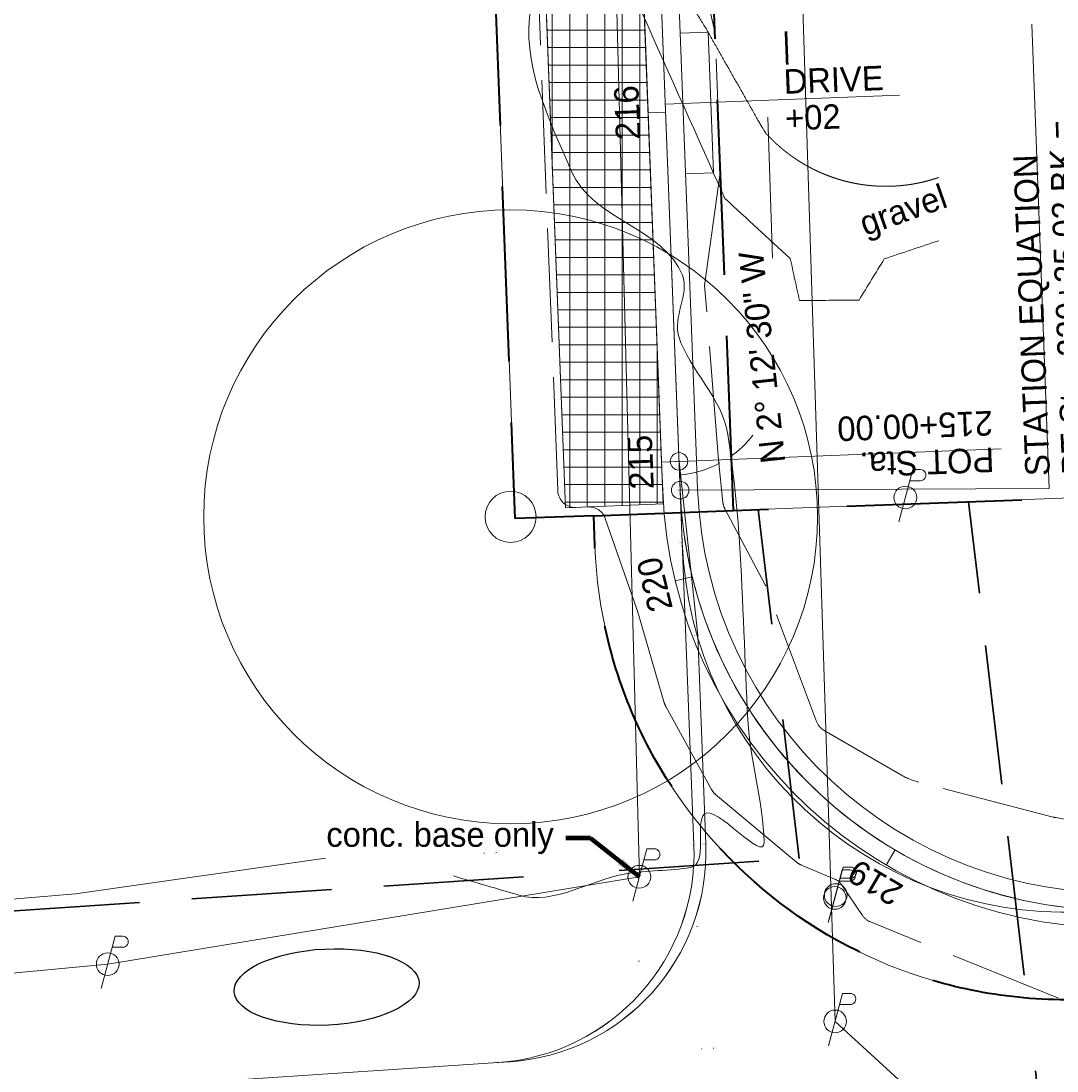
# Model space of a CAD drawing. Header units: feet. Extents: x 2433273 to 2447442, y 555003 to 575201.
# Tile 182 of 226: x 2435603 to 2435899, y 569637 to 569938. Entities that reach past the tile are written whole.
import ezdxf
from ezdxf.enums import TextEntityAlignment as Align

# ---------------------------------------------------------------- set-up
doc = ezdxf.new("R2010")
doc.units = ezdxf.units.FT
doc.header["$LTSCALE"] = 50
doc.header["$MEASUREMENT"] = 0
for name, pattern in [('cl50', [100, 7.5, -7.5, 70, -7.5, 7.5]), ('constlimit', [0.85, 0.65, -0.1, -0.1]), ('DGN Style 5', [338.965471, 145.270916, -193.694555]), ('DGN Style 7', [968.472775, 435.812749, -193.694555, 145.270916, -193.694555]), ('esmtshpr', [5.35, 1, -0.175, -0.175, 4]), ('esmtuex', [4.65, 0.8, -0.275, -0.275, 0.8, -0.3, 0.8, -0.3, 0.8, -0.3]), ('rowpr', [5.45, 1, -0.225, -0.225, 4]), ('treelt', [0.3, -0.15, -0.15]), ('treert', [0.3, -0.15, -0.15])]:
    doc.linetypes.add(name, pattern=pattern)
for name, color, linetype, lineweight in [('DV_X_Property_Line', 7, 'Continuous', 0), ('GE_P_CL_50', 7, 'cl50', 13), ('GE_P_Driveway_CL', 7, 'DGN Style 7', 13), ('PV_P_Bikeway', 193, 'Continuous', 13), ('PV_P_Drive', 230, 'Continuous', 13), ('PV_X_Driveway', 7, 'DGN Style 5', 0), ('RD_P_Gate', 230, 'Continuous', 13), ('RW_P_Const_Limits', 120, 'constlimit', 0), ('RW_P_Esmt_SH', 193, 'esmtshpr', 40), ('RW_P_Fee_RW', 193, 'rowpr', 40), ('RW_X_Esmt_U', 6, 'esmtuex', 30), ('SV_X_Text', 7, 'Continuous', 0), ('UT_X_Electric_Cells', 1, 'Continuous', 0), ('UT_X_Overhead_Electric', 1, 'Continuous', 0), ('VG_P_Cells', 3, 'Continuous', 13), ('VG_X_Tree_Line_Lt', 3, 'treelt', 0), ('VG_X_Tree_Line_Rt', 3, 'treert', 0)]:
    doc.layers.add(name, color=color, linetype=linetype, lineweight=lineweight)
doc.layers.add('GK_Visualization', color=30, linetype='Continuous', lineweight=13, plot=False)
doc.styles.add('Slanted-Normal LS 0.50', font='font31.shx', dxfattribs={"height": 0.14})
doc.styles.add('Slanted-Normal LS 0.50_0', font='font31.shx')
doc.styles.add('Style-font30', font='font30.shx')
doc.styles.add('Style-font31', font='font31.shx')
doc.dimstyles.new('Dec-0  Slanted', dxfattribs={"dimscale": 50, "dimtxt": 0.14, "dimasz": 0.14, "dimexe": 0.07, "dimexo": 0.07, "dimgap": 0.07, "dimtad": 1, "dimdec": 0, "dimzin": 3, "dimdsep": 46, "dimtxsty": 'Slanted-Normal LS 0.50_0', "dimcen": 0.09, "dimclrd": 97, "dimclre": 97, "dimclrt": 7, "dimadec": 0, "dimazin": 3, "dimtfac": 1, "dimtdec": 0, "dimtofl": 0, "dimtmove": 1, "dimatfit": 1, "dimfxl": 1, "dimtzin": 3, "dimlwd": 0, "dimlwe": 0, "dimarcsym": 0})

# ---------------------------------------------------------------- blocks, each defined once
blk = doc.blocks.new('X_16')
at = {"layer": 'GK_Visualization', "color": 1, "linetype": 'Continuous', "lineweight": 0}
for p, q in [((-0.07, -0.07), (0.07, 0.07)), ((-0.07, 0.07), (0.07, -0.07))]:
    blk.add_line(p, q, dxfattribs=at)
blk = doc.blocks.new('X_128')
at = {"layer": 'GK_Visualization', "color": 1, "linetype": 'Continuous', "lineweight": 0}
for p, q in [((-0.07, -0.07), (0.07, 0.07)), ((-0.07, 0.07), (0.07, -0.07))]:
    blk.add_line(p, q, dxfattribs=at)
blk = doc.blocks.new('X_129')
at = {"layer": 'GK_Visualization', "color": 1, "linetype": 'Continuous', "lineweight": 0}
for p, q in [((-0.07, -0.07), (0.07, 0.07)), ((-0.07, 0.07), (0.07, -0.07))]:
    blk.add_line(p, q, dxfattribs=at)
blk = doc.blocks.new('SURVPN-CROSS_48')
at = {"layer": 'GK_Visualization', "color": 30, "linetype": 'Continuous', "lineweight": 0}
for p, q in [((0.07, 0), (-0.07, 0)), ((0, 0.07), (0, -0.07))]:
    blk.add_line(p, q, dxfattribs=at)
blk = doc.blocks.new('SURVPN-CROSS_49')
at = {"layer": 'GK_Visualization', "color": 30, "linetype": 'Continuous', "lineweight": 0}
for p, q in [((0.07, 0), (-0.07, 0)), ((0, 0.07), (0, -0.07))]:
    blk.add_line(p, q, dxfattribs=at)
blk = doc.blocks.new('SURVPN-CROSS_50')
at = {"layer": 'GK_Visualization', "color": 30, "linetype": 'Continuous', "lineweight": 0}
for p, q in [((0.07, 0), (-0.07, 0)), ((0, 0.07), (0, -0.07))]:
    blk.add_line(p, q, dxfattribs=at)
blk = doc.blocks.new('SURVPN-CROSS_51')
at = {"layer": 'GK_Visualization', "color": 30, "linetype": 'Continuous', "lineweight": 0}
for p, q in [((0.07, 0), (-0.07, 0)), ((0, 0.07), (0, -0.07))]:
    blk.add_line(p, q, dxfattribs=at)
blk = doc.blocks.new('X_184')
at = {"layer": 'GK_Visualization', "color": 1, "linetype": 'Continuous', "lineweight": 0}
for p, q in [((-0.07, -0.07), (0.07, 0.07)), ((-0.07, 0.07), (0.07, -0.07))]:
    blk.add_line(p, q, dxfattribs=at)
blk = doc.blocks.new('X_185')
at = {"layer": 'GK_Visualization', "color": 1, "linetype": 'Continuous', "lineweight": 0}
for p, q in [((-0.07, -0.07), (0.07, 0.07)), ((-0.07, 0.07), (0.07, -0.07))]:
    blk.add_line(p, q, dxfattribs=at)
blk = doc.blocks.new('X_186')
at = {"layer": 'GK_Visualization', "color": 1, "linetype": 'Continuous', "lineweight": 0}
for p, q in [((-0.07, -0.07), (0.07, 0.07)), ((-0.07, 0.07), (0.07, -0.07))]:
    blk.add_line(p, q, dxfattribs=at)
blk = doc.blocks.new('X_187')
at = {"layer": 'GK_Visualization', "color": 1, "linetype": 'Continuous', "lineweight": 0}
for p, q in [((-0.07, -0.07), (0.07, 0.07)), ((-0.07, 0.07), (0.07, -0.07))]:
    blk.add_line(p, q, dxfattribs=at)
blk = doc.blocks.new('X_188')
at = {"layer": 'GK_Visualization', "color": 1, "linetype": 'Continuous', "lineweight": 0}
for p, q in [((-0.07, -0.07), (0.07, 0.07)), ((-0.07, 0.07), (0.07, -0.07))]:
    blk.add_line(p, q, dxfattribs=at)
blk = doc.blocks.new('SURVPN-CROSS_128')
at = {"layer": 'GK_Visualization', "color": 30, "linetype": 'Continuous', "lineweight": 0}
for p, q in [((0.07, 0), (-0.07, 0)), ((0, 0.07), (0, -0.07))]:
    blk.add_line(p, q, dxfattribs=at)
blk = doc.blocks.new('SURVPN-CROSS_129')
at = {"layer": 'GK_Visualization', "color": 30, "linetype": 'Continuous', "lineweight": 0}
for p, q in [((0.07, 0), (-0.07, 0)), ((0, 0.07), (0, -0.07))]:
    blk.add_line(p, q, dxfattribs=at)
blk = doc.blocks.new('SURVPN-CROSS_130')
at = {"layer": 'GK_Visualization', "color": 30, "linetype": 'Continuous', "lineweight": 0}
for p, q in [((0.07, 0), (-0.07, 0)), ((0, 0.07), (0, -0.07))]:
    blk.add_line(p, q, dxfattribs=at)
blk = doc.blocks.new('SURVPN-CROSS_131')
at = {"layer": 'GK_Visualization', "color": 30, "linetype": 'Continuous', "lineweight": 0}
for p, q in [((0.07, 0), (-0.07, 0)), ((0, 0.07), (0, -0.07))]:
    blk.add_line(p, q, dxfattribs=at)
blk = doc.blocks.new('X_201')
at = {"layer": 'GK_Visualization', "color": 1, "linetype": 'Continuous', "lineweight": 0}
for p, q in [((-0.07, -0.07), (0.07, 0.07)), ((-0.07, 0.07), (0.07, -0.07))]:
    blk.add_line(p, q, dxfattribs=at)
blk = doc.blocks.new('SURVPN-CROSS_152')
at = {"layer": 'GK_Visualization', "color": 30, "linetype": 'Continuous', "lineweight": 0}
for p, q in [((0.07, 0), (-0.07, 0)), ((0, 0.07), (0, -0.07))]:
    blk.add_line(p, q, dxfattribs=at)
blk = doc.blocks.new('SURVPN-CROSS_154')
at = {"layer": 'GK_Visualization', "color": 30, "linetype": 'Continuous', "lineweight": 0}
for p, q in [((0.07, 0), (-0.07, 0)), ((0, 0.07), (0, -0.07))]:
    blk.add_line(p, q, dxfattribs=at)
blk = doc.blocks.new('X_219')
at = {"layer": 'GK_Visualization', "color": 1, "linetype": 'Continuous', "lineweight": 0}
for p, q in [((-0.07, -0.07), (0.07, 0.07)), ((-0.07, 0.07), (0.07, -0.07))]:
    blk.add_line(p, q, dxfattribs=at)
blk = doc.blocks.new('X_221')
at = {"layer": 'GK_Visualization', "color": 1, "linetype": 'Continuous', "lineweight": 0}
for p, q in [((-0.07, -0.07), (0.07, 0.07)), ((-0.07, 0.07), (0.07, -0.07))]:
    blk.add_line(p, q, dxfattribs=at)
blk = doc.blocks.new('SURVPN-CROSS_184')
at = {"layer": 'GK_Visualization', "color": 30, "linetype": 'Continuous', "lineweight": 0}
for p, q in [((0.07, 0), (-0.07, 0)), ((0, 0.07), (0, -0.07))]:
    blk.add_line(p, q, dxfattribs=at)
blk = doc.blocks.new('SURVPN-CROSS_186')
at = {"layer": 'GK_Visualization', "color": 30, "linetype": 'Continuous', "lineweight": 0}
for p, q in [((0.07, 0), (-0.07, 0)), ((0, 0.07), (0, -0.07))]:
    blk.add_line(p, q, dxfattribs=at)
blk = doc.blocks.new('PP_31')
at = {"layer": 'UT_X_Electric_Cells', "color": 1, "linetype": 'Continuous', "lineweight": 0}
for p, q in [((0.0428, 0.16), (-0.0375, -0.14)), ((0.0428, 0.16), (0.0853, 0.16)), ((0.0258, 0.0963), (0.0853, 0.0963))]:
    blk.add_line(p, q, dxfattribs=at)
blk.add_circle((0, 0), 0.065, dxfattribs=at)
at = {"layer": 'UT_X_Electric_Cells', "color": 1, "linetype": 'Continuous', "lineweight": 0, "extrusion": (0, 0, -1)}
blk.add_arc((-0.086, 0.1281), 0.0319, 88.8767, 271.1233, dxfattribs=at)
blk = doc.blocks.new('PP_32')
at = {"layer": 'UT_X_Electric_Cells', "color": 1, "linetype": 'Continuous', "lineweight": 0}
for p, q in [((0.0428, 0.16), (-0.0375, -0.14)), ((0.0428, 0.16), (0.0853, 0.16)), ((0.0258, 0.0963), (0.0853, 0.0963))]:
    blk.add_line(p, q, dxfattribs=at)
blk.add_circle((0, 0), 0.065, dxfattribs=at)
at = {"layer": 'UT_X_Electric_Cells', "color": 1, "linetype": 'Continuous', "lineweight": 0, "extrusion": (0, 0, -1)}
blk.add_arc((-0.086, 0.1281), 0.0319, 88.8767, 271.1233, dxfattribs=at)
blk = doc.blocks.new('PP_35')
at = {"layer": 'UT_X_Electric_Cells', "color": 1, "linetype": 'Continuous', "lineweight": 0}
for p, q in [((0.0428, 0.16), (-0.0375, -0.14)), ((0.0428, 0.16), (0.0853, 0.16)), ((0.0257, 0.0963), (0.0853, 0.0963))]:
    blk.add_line(p, q, dxfattribs=at)
blk.add_circle((0, 0), 0.065, dxfattribs=at)
at = {"layer": 'UT_X_Electric_Cells', "color": 1, "linetype": 'Continuous', "lineweight": 0, "extrusion": (0, 0, -1)}
blk.add_arc((-0.086, 0.1281), 0.0319, 88.8767, 271.1233, dxfattribs=at)
blk = doc.blocks.new('PP_38')
at = {"layer": 'UT_X_Electric_Cells', "color": 1, "linetype": 'Continuous', "lineweight": 0}
for p, q in [((0.0428, 0.16), (-0.0375, -0.14)), ((0.0428, 0.16), (0.0853, 0.16)), ((0.0257, 0.0963), (0.0853, 0.0963))]:
    blk.add_line(p, q, dxfattribs=at)
blk.add_circle((0, 0), 0.065, dxfattribs=at)
at = {"layer": 'UT_X_Electric_Cells', "color": 1, "linetype": 'Continuous', "lineweight": 0, "extrusion": (0, 0, -1)}
blk.add_arc((-0.086, 0.1281), 0.0319, 88.8767, 271.1233, dxfattribs=at)
blk = doc.blocks.new('PP_51')
at = {"layer": 'UT_X_Electric_Cells', "color": 1, "linetype": 'Continuous', "lineweight": 0}
for p, q in [((0.0428, 0.16), (-0.0375, -0.14)), ((0.0428, 0.16), (0.0853, 0.16)), ((0.0258, 0.0963), (0.0853, 0.0963))]:
    blk.add_line(p, q, dxfattribs=at)
blk.add_circle((0, 0), 0.065, dxfattribs=at)
at = {"layer": 'UT_X_Electric_Cells', "color": 1, "linetype": 'Continuous', "lineweight": 0, "extrusion": (0, 0, -1)}
blk.add_arc((-0.086, 0.1281), 0.0319, 88.8767, 271.1233, dxfattribs=at)
blk = doc.blocks.new('PP_52')
at = {"layer": 'UT_X_Electric_Cells', "color": 1, "linetype": 'Continuous', "lineweight": 0}
for p, q in [((0.0428, 0.16), (-0.0375, -0.14)), ((0.0428, 0.16), (0.0853, 0.16)), ((0.0258, 0.0963), (0.0853, 0.0963))]:
    blk.add_line(p, q, dxfattribs=at)
blk.add_circle((0, 0), 0.065, dxfattribs=at)
at = {"layer": 'UT_X_Electric_Cells', "color": 1, "linetype": 'Continuous', "lineweight": 0, "extrusion": (0, 0, -1)}
blk.add_arc((-0.086, 0.1281), 0.0319, 88.8767, 271.1233, dxfattribs=at)

msp = doc.modelspace()

# ---------------------------------------------------------------- hatches: boundary and pattern name
at = {"layer": 'VG_P_Cells', "lineweight": 0}
h = msp.add_hatch(dxfattribs=at)
h.set_pattern_fill('ANSI37', color=256, scale=40, angle=45, style=0)
h.paths.add_polyline_path([(2435778.93, 570001.32), (2435750.95, 570000.24), (2435758.74, 569798.39), (2435786.72, 569799.47)])

# ---------------------------------------------------------------- linework, layer by layer
msp.add_ellipse((2435690.43, 569661.3), major_axis=(-26.44, -1.28), ratio=0.411521)
at = {"layer": 'DV_X_Property_Line'}
for p, q in [((2435721.91, 570390.23), (2435744.38, 569795.27)), ((2436392.85, 569819.53), (2435744.38, 569795.27)), ((2435767.16, 569787.47), (2435766.83, 569796.11))]:
    msp.add_line(p, q, dxfattribs=at)
at = {"layer": 'DV_X_Property_Line', "flags": 128}
msp.add_lwpolyline([(2438174.96, 564740.92), (2438174.96, 564740.92, 0.414214), (2438209.41, 564776.46), (2438198.26, 565497.41, -0.414214), (2438281.93, 565583.72), (2438697.15, 565590.14, 0.57102), (2438726.98, 565642.53), (2436427.46, 569658.46, 0.278952), (2436395.78, 569676.05), (2435907.11, 569657.77, -0.413873), (2435767.16, 569787.47)], format="xyb", dxfattribs=at)
at = {"layer": 'GE_P_CL_50'}
msp.add_line((2435791.57, 569803.41), (2435768.12, 570411.36), dxfattribs=at)
at = {"layer": 'GE_P_CL_50', "linetype": 'Continuous'}
for p, q in [((2435897.14, 569803.86), (2435892.17, 569936.74)), ((2435787.4, 569911.58), (2435782.4, 569911.38)), ((2435883.35, 569815.2), (2435791.25, 569811.65)), ((2435791.25, 569811.65), (2435786.25, 569811.46)), ((2435791.57, 569803.41), (2435897.14, 569803.86)), ((2435795.02, 569778.67), (2435790.16, 569777.48)), ((2435853.06, 569700.51), (2435850.52, 569696.2))]:
    msp.add_line(p, q, dxfattribs=at)
for centre in [(2435791.25, 569811.65), (2435791.25, 569811.65), (2435791.57, 569803.41)]:
    msp.add_circle(centre, 2.5, dxfattribs=at)
for start, end in [(304.6404, 321.7791), (275.0636, 298.0967)]:
    msp.add_arc((2435788.74, 569837.76), 30.11, start, end, dxfattribs=at)
at = {"layer": 'GE_P_CL_50', "extrusion": (0, 0, -1)}
msp.add_arc((-2435916.48, 569808.23), 125, 267.8583, 357.7916, dxfattribs=at)
at = {"layer": 'GE_P_Driveway_CL'}
msp.add_line((2435854.28, 569916.41), (2435787.31, 569913.83), dxfattribs=at)
at = {"layer": 'GK_Visualization', "color": 1, "flags": 128}
msp.add_lwpolyline([(2435795.48, 569701.9), (2435768.12, 570411.36), (2436047.38, 570421.8), (2436357.81, 570392.03)], dxfattribs=at)
msp.add_lwpolyline([(2435795.48, 569701.9), (2435768.12, 570411.36), (2436047.38, 570421.8), (2436357.81, 570392.03)], dxfattribs=at)
for points in [[(2435739.51, 569639.72), (2435742.9, 569639.95, 0.406061), (2435798.87, 569702.13), (2435796.57, 569761.82), (2435791.25, 569811.65)], [(2437633.61, 564452.55), (2437630.6, 564647.49, -0.414214), (2437689.66, 564708.41), (2438175.34, 564715.93, 0.414214), (2438234.41, 564776.85), (2438223.25, 565497.8, -0.414214), (2438282.32, 565558.72), (2438697.54, 565565.15, 0.57102), (2438748.68, 565654.95), (2436449.15, 569670.88, 0.278952), (2436394.84, 569701.03), (2435906.17, 569682.75, -0.413873), (2435792.15, 569788.44), (2435791.25, 569811.65)], [(2435921.15, 569683.31, -0.413873), (2435791.57, 569803.41)], [(2434883.86, 569422.27), (2434880.15, 569524.2, -0.40544), (2434936.12, 569586.25), (2435739.51, 569639.72, 0.406061), (2435795.48, 569701.9)]]:
    msp.add_lwpolyline(points, format="xyb", dxfattribs=at)
at = {"layer": 'GK_Visualization', "color": 30, "extrusion": (0, 0, -1)}
for centre, radius in [((-2435916.48, 569808.23), 125), ((-2435902.06, 569792.68), 110)]:
    msp.add_arc(centre, radius, 267.8583, 357.7916, dxfattribs=at)
at = {"layer": 'GK_Visualization', "color": 30}
for centre in [(2435735.53, 569699.59), (2435738.92, 569699.81)]:
    msp.add_arc(centre, 60, 273.8077, 2.2084, dxfattribs=at)
at = {"layer": 'PV_P_Bikeway'}
for p, q in [((2435786.26, 569811.29), (2435763.68, 570396.75)), ((2435796.24, 569812.01), (2435773.68, 570397.14)), ((2435786.57, 569803.22), (2435786.25, 569811.46)), ((2435796.56, 569803.6), (2435796.25, 569811.84))]:
    msp.add_line(p, q, dxfattribs=at)
at = {"layer": 'PV_P_Bikeway', "extrusion": (0, 0, -1)}
for radius in [130, 120]:
    msp.add_arc((-2435916.48, 569808.23), radius, 267.8583, 357.7916, dxfattribs=at)
at = {"layer": 'PV_P_Drive'}
for p, q in [((2435791.53, 569934.12), (2435799.53, 569934.43)), ((2435799.53, 569934.43), (2435801.08, 569894.22)), ((2435793.08, 569893.91), (2435801.08, 569894.22))]:
    msp.add_line(p, q, dxfattribs=at)
at = {"layer": 'PV_X_Driveway'}
msp.add_open_spline([(2435758.18, 570384.82), (2435761.03, 570373.49), (2435763.87, 570362.16), (2435766.71, 570350.83), (2435770.89, 570334.19), (2435768.8, 570316.57), (2435769.9, 570299.44), (2435771.17, 570279.46), (2435772.57, 570259.5), (2435773.78, 570239.51), (2435774.63, 570225.51), (2435772.68, 570211.48), (2435772.88, 570197.46), (2435773.28, 570168.67), (2435775.28, 570139.89), (2435775.55, 570111.1), (2435775.72, 570093.6), (2435774.46, 570076.08), (2435775.01, 570058.58), (2435775.74, 570035.39), (2435776.75, 570012.21), (2435777.7, 569989.03), (2435778.27, 569975.07), (2435778.93, 569961.11), (2435779.61, 569947.15), (2435779.74, 569944.62), (2435779.76, 569941.94), (2435780.8, 569939.62), (2435788.66, 569922.03), (2435796.51, 569904.44), (2435804.37, 569886.85), (2435810.6, 569881.11), (2435816.83, 569875.37), (2435823.06, 569869.64), (2435823.94, 569865.64), (2435824.82, 569861.64), (2435825.7, 569857.64), (2435831.38, 569857.7), (2435837.05, 569857.75), (2435842.72, 569857.8), (2435845.13, 569861.73), (2435847.53, 569865.66), (2435849.94, 569869.58), (2435855.13, 569871.31), (2435860.32, 569873.04), (2435865.51, 569874.78)], degree=3, knots=[0, 0, 0, 0, 0.03473, 0.03473, 0.03473, 0.08576, 0.08576, 0.08576, 0.145282, 0.145282, 0.145282, 0.186959, 0.186959, 0.186959, 0.272591, 0.272591, 0.272591, 0.324642, 0.324642, 0.324642, 0.393621, 0.393621, 0.393621, 0.435167, 0.435167, 0.435167, 0.442721, 0.442721, 0.442721, 0.5, 0.5, 0.5, 0.6, 0.6, 0.6, 0.7, 0.7, 0.7, 0.8, 0.8, 0.8, 0.9, 0.9, 0.9, 1, 1, 1, 1], dxfattribs=at)
msp.add_rational_spline([(2435782.61, 570385.56), (2435781.48, 570379.92), (2435780.36, 570374.28), (2435779.24, 570368.64), (2435778.17, 570363.25), (2435779.49, 570357.65), (2435779.69, 570352.16), (2435780.32, 570334.18), (2435781.07, 570316.2), (2435781.63, 570298.22), (2435782.24, 570279.04), (2435781.96, 570259.83), (2435782.61, 570240.65), (2435783.09, 570226.42), (2435784.01, 570212.2), (2435784.57, 570197.97), (2435785.68, 570169.39), (2435786.25, 570140.79), (2435787.33, 570112.22), (2435788.02, 570094.02), (2435789.79, 570075.87), (2435790.59, 570057.68), (2435791.56, 570035.5), (2435790.33, 570013.26), (2435790.9, 569991.06), (2435791.25, 569977.08), (2435792.61, 569963.17), (2435793.96, 569949.24), (2435794.21, 569946.6), (2435794.22, 569943.76), (2435795.53, 569941.47), (2435802.27, 569929.6), (2435809.01, 569917.74), (2435815.75, 569905.88), (2435828.56, 569891.48), (2435847.2, 569886.59), (2435865.43, 569892.84)], [1, 1, 1, 1, 1, 1, 1, 1, 1, 1, 1, 1, 1, 1, 1, 1, 1, 1, 1, 1, 1, 1, 1, 1, 1, 1, 1, 1, 1, 1, 1, 1, 1, 1, 0.888443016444, 0.888443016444, 1], degree=3, knots=[0, 0, 0, 0, 0.017755, 0.017755, 0.017755, 0.034719, 0.034719, 0.034719, 0.090258, 0.090258, 0.090258, 0.149514, 0.149514, 0.149514, 0.193484, 0.193484, 0.193484, 0.281777, 0.281777, 0.281777, 0.338001, 0.338001, 0.338001, 0.406564, 0.406564, 0.406564, 0.449716, 0.449716, 0.449716, 0.457872, 0.457872, 0.457872, 0.5, 0.5, 0.5, 1, 1, 1, 1], dxfattribs=at)
at = {"layer": 'RD_P_Gate'}
msp.add_line((2435817.99, 569869.78), (2435816.62, 569910.1), dxfattribs=at)
at = {"layer": 'RW_P_Const_Limits'}
for p, q in [((2435756.55, 569803.31), (2435748.91, 570001.29)), ((2435795.11, 569961.91), (2435801.52, 569934.51)), ((2435803.07, 569894.3), (2435801.52, 569934.51)), ((2435798.56, 569861.97), (2435803.07, 569894.3)), ((2435803.79, 569799.93), (2435802.51, 569812.08)), ((2435765.24, 569798.64), (2435761.73, 569798.5)), ((2435815.79, 569776.53), (2435804.35, 569798.11)), ((2435779.16, 569769.39), (2435770.16, 569795.28)), ((2435830.54, 569737.3), (2435816.05, 569775.94)), ((2435779.24, 569769.16), (2435787.03, 569742.58)), ((2435787.44, 569741.57), (2435800.54, 569717.81)), ((2435854.85, 569721.92), (2435832.72, 569734.72)), ((2435898.29, 569709.92), (2435859.85, 569719.87)), ((2435824.81, 569697.05), (2435801.71, 569716.39)), ((2435835.72, 569692.18), (2435826.07, 569696.28)), ((2435843.73, 569681.76), (2435837.91, 569690.38)), ((2435899.82, 569658.14), (2435846, 569679.92))]:
    msp.add_line(p, q, dxfattribs=at)
at = {"layer": 'RW_P_Const_Limits', "flags": 128}
msp.add_lwpolyline([(2435802.51, 569812.08), (2435798.56, 569861.97)], dxfattribs=at)
at = {"layer": 'RW_P_Const_Limits', "extrusion": (0, 0, -1)}
for centre, radius, start, end in [((-2435761.54, 569803.5), 5, 267.7916, 357.7916), ((-2435808.76, 569800.46), 5, 332.0657, 353.9896), ((-2435791.82, 569743.99), 5, 331.1439, 343.6656), ((-2435835.22, 569739.05), 5, 300.0475, 339.4573), ((-2435804.92, 569720.22), 5, 309.9347, 331.1439), ((-2435900.8, 569719.6), 10, 280.0328, 284.5094), ((-2435916.48, 569808.23), 100, 267.8583, 280.0328), ((-2435828.02, 569700.88), 5, 292.9976, 309.9347), ((-2435847.88, 569684.56), 5, 292.0338, 325.9785)]:
    msp.add_arc(centre, radius, start, end, dxfattribs=at)
at = {"layer": 'RW_P_Const_Limits'}
for centre, radius, start, end in [((2435765.44, 569793.64), 5, 19.1711, 92.2084), ((2435811.37, 569774.19), 5, 20.5427, 27.9343), ((2435774.44, 569767.75), 5, 16.3344, 19.1711), ((2435864.86, 569739.23), 20, 239.9525, 255.4906), ((2435833.77, 569687.58), 5, 34.0215, 67.0024)]:
    msp.add_arc(centre, radius, start, end, dxfattribs=at)
at = {"layer": 'RW_P_Esmt_SH'}
msp.add_line((2435806.8, 569797.61), (2435797.38, 570042.06), dxfattribs=at)
at = {"layer": 'RW_P_Esmt_SH', "flags": 128}
msp.add_lwpolyline([(2435766.83, 569796.11), (2435744.38, 569795.27), (2435721.91, 570390.23)], dxfattribs=at)
at = {"layer": 'RW_P_Fee_RW'}
msp.add_line((2435766.83, 569796.11), (2436392.85, 569819.53), dxfattribs=at)
at = {"layer": 'RW_P_Fee_RW', "flags": 128}
msp.add_lwpolyline([(2437688.5, 564733.4), (2438174.96, 564740.92, 0.414214), (2438209.41, 564776.46), (2438198.26, 565497.41, -0.414214), (2438281.93, 565583.72), (2438697.15, 565590.14, 0.57102), (2438726.98, 565642.53), (2436427.46, 569658.46, 0.278952), (2436395.78, 569676.05), (2435907.11, 569657.77, -0.413873), (2435767.16, 569787.47), (2435766.83, 569796.11)], format="xyb", dxfattribs=at)
at = {"layer": 'RW_X_Esmt_U'}
for p, q in [((2435897.81, 569597.64), (2435874.06, 569800.12)), ((2435825.62, 569698.07), (2435813.91, 569797.88)), ((2434778.85, 569628.4), (2435825.62, 569698.07))]:
    msp.add_line(p, q, dxfattribs=at)
at = {"layer": 'UT_X_Electric_Cells'}
for radius in [87.79, 7.31]:
    msp.add_circle((2435743.07, 569795.79), radius, dxfattribs=at)
at = {"layer": 'UT_X_Overhead_Electric'}
for p, q in [((2435779.89, 569692.84), (2435770.29, 570060.77)), ((2435835.9, 569651.48), (2435826.34, 569949.44)), ((2435627.83, 569667.85), (2435779.89, 569692.84)), ((2435418.6, 569648.33), (2435627.83, 569667.85)), ((2435864.34, 569625.48), (2435835.9, 569651.48))]:
    msp.add_line(p, q, dxfattribs=at)
at = {"layer": 'VG_P_Cells'}
for p, q in [((2435758.74, 569798.39), (2435750.95, 570000.24)), ((2435786.72, 569799.47), (2435778.93, 570001.32)), ((2435786.72, 569799.47), (2435758.74, 569798.39))]:
    msp.add_line(p, q, dxfattribs=at)
at = {"layer": 'VG_P_Cells', "lineweight": 0, "flags": 128}
msp.add_lwpolyline([(2435778.93, 570001.32), (2435750.95, 570000.24), (2435758.74, 569798.39), (2435786.72, 569799.47), (2435778.93, 570001.32)], close=True, dxfattribs=at)
at = {"layer": 'VG_X_Tree_Line_Lt', "flags": 128}
msp.add_lwpolyline([(2435690.1, 569698.12), (2435618.64, 569688), (2435560.75, 569683.11), (2435496.83, 569678.69), (2435449.61, 569674.7), (2435390.82, 569670.17), (2435342.38, 569658.56), (2435311.63, 569658.7), (2435279.06, 569656.62), (2435274.35, 569675.33)], dxfattribs=at)
at = {"layer": 'VG_X_Tree_Line_Rt'}
msp.add_open_spline([(2435726.7, 569693.07), (2435732.96, 569691.24), (2435739.22, 569689.41), (2435745.49, 569687.57), (2435755.46, 569684.65), (2435765.87, 569691.98), (2435776.07, 569693.65), (2435782.13, 569694.65), (2435788.46, 569694.54), (2435794.51, 569695.5), (2435799.68, 569696.32), (2435795.71, 569708.52), (2435798.48, 569710.84), (2435801.78, 569713.6), (2435815.64, 569696.52), (2435815.56, 569702.72), (2435815.41, 569714.28), (2435811.53, 569725.94), (2435810.93, 569737.68), (2435810.05, 569754.58), (2435809.55, 569771.47), (2435808.55, 569788.36), (2435807.93, 569798.74), (2435806.68, 569809.08), (2435805.18, 569819.37), (2435803.67, 569829.7), (2435794.22, 569837.77), (2435791.14, 569847.37), (2435789.42, 569852.74), (2435794.23, 569859.53), (2435792.23, 569864.88), (2435787.27, 569878.13), (2435766.55, 569880.63), (2435760.52, 569894.58), (2435753.79, 569910.11), (2435745.98, 569925.75), (2435748.87, 569941.53), (2435752.12, 569959.25), (2435756.69, 569976.94), (2435760.02, 569994.7), (2435763.9, 570015.4), (2435768.86, 570036.02), (2435771.1, 570057.04), (2435773.05, 570075.34), (2435771.27, 570093.83), (2435770.29, 570112.17), (2435769.05, 570135.25), (2435766.12, 570158.28), (2435765.6, 570181.41), (2435765.18, 570199.95), (2435766.08, 570218.51), (2435765.68, 570237.05), (2435765.22, 570258.55), (2435764.52, 570280.04), (2435763.97, 570301.53), (2435763.6, 570315.62), (2435765.12, 570329.75), (2435763.51, 570343.83), (2435762.85, 570349.63), (2435756.75, 570353.37), (2435753.69, 570358.21), (2435749.91, 570364.18), (2435750.2, 570376.35), (2435743.06, 570376.89), (2435738.8, 570377.21), (2435734.54, 570377.53), (2435730.28, 570377.85)], degree=3, knots=[0, 0, 0, 0, 0.023925, 0.023925, 0.023925, 0.062035, 0.062035, 0.062035, 0.084684, 0.084684, 0.084684, 0.104038, 0.104038, 0.104038, 0.12715, 0.12715, 0.12715, 0.170257, 0.170257, 0.170257, 0.232256, 0.232256, 0.232256, 0.270376, 0.270376, 0.270376, 0.308646, 0.308646, 0.308646, 0.330096, 0.330096, 0.330096, 0.383188, 0.383188, 0.383188, 0.442308, 0.442308, 0.442308, 0.508697, 0.508697, 0.508697, 0.586071, 0.586071, 0.586071, 0.653456, 0.653456, 0.653456, 0.738263, 0.738263, 0.738263, 0.806269, 0.806269, 0.806269, 0.885094, 0.885094, 0.885094, 0.936789, 0.936789, 0.936789, 0.958076, 0.958076, 0.958076, 0.984344, 0.984344, 0.984344, 1, 1, 1, 1], dxfattribs=at)

# ---------------------------------------------------------------- block references
at = {"layer": 'GK_Visualization', "color": 1, "linetype": 'Continuous', "lineweight": 0}
for name, p in [('X_188', (2435791.25, 569811.65)), ('X_219', (2435791.57, 569803.41)), ('X_221', (2435791.57, 569803.41)), ('X_201', (2435792.15, 569788.44)), ('X_187', (2435796.57, 569761.82)), ('X_129', (2435795.48, 569701.9)), ('X_186', (2435798.87, 569702.13)), ('X_16', (2435779.81, 569668.7)), ('X_128', (2435739.51, 569639.72)), ('X_184', (2435739.51, 569639.72)), ('X_185', (2435742.9, 569639.95))]:
    msp.add_blockref(name, p, dxfattribs=at)
at = {"layer": 'GK_Visualization', "color": 30, "linetype": 'Continuous', "lineweight": 0}
for name, p in [('SURVPN-CROSS_184', (2435791.57, 569803.41)), ('SURVPN-CROSS_152', (2435792.15, 569788.44)), ('SURVPN-CROSS_51', (2435735.53, 569699.59)), ('SURVPN-CROSS_131', (2435738.92, 569699.81)), ('SURVPN-CROSS_48', (2435795.48, 569701.9)), ('SURVPN-CROSS_128', (2435798.87, 569702.13)), ('SURVPN-CROSS_154', (2435796.38, 569678.65)), ('SURVPN-CROSS_186', (2435796.38, 569678.65)), ('SURVPN-CROSS_50', (2435797.73, 569643.6)), ('SURVPN-CROSS_130', (2435801.12, 569643.82)), ('SURVPN-CROSS_49', (2435739.51, 569639.72)), ('SURVPN-CROSS_129', (2435742.9, 569639.95))]:
    msp.add_blockref(name, p, dxfattribs=at)
at = {"layer": 'UT_X_Electric_Cells', "color": 1, "linetype": 'Continuous', "lineweight": 0, "xscale": 50, "yscale": 50, "zscale": 50}
for name, p in [('PP_52', (2435855.96, 569801.32)), ('PP_38', (2435779.89, 569692.84)), ('PP_51', (2435835.8, 569686.79)), ('PP_31', (2435836.06, 569687.61)), ('PP_32', (2435627.83, 569667.85)), ('PP_35', (2435835.9, 569651.48))]:
    msp.add_blockref(name, p, dxfattribs=at)

# ---------------------------------------------------------------- texts
at = {"layer": 'GE_P_CL_50', "linetype": 'Continuous', "style": 'Style-font31'}
for s, rotation, p in [('216', 92.2084, (2435779.89, 569911.53)), ('215', 92.2084, (2435783.75, 569811.55)), ('220', 103.6786, (2435787.65, 569777.24)), ('219', 149.5152, (2435849.09, 569694.14))]:
    msp.add_text(s, height=7, rotation=rotation, dxfattribs=at).set_placement(p, align=Align.CENTER)
msp.add_text('N 2%%d 12\' 30" W', height=7, rotation=96.0923, dxfattribs=at).set_placement((2435811.47, 569841), align=Align.TOP_CENTER)
at = {"layer": 'GE_P_CL_50', "linetype": 'Continuous', "char_height": 7, "attachment_point": 7, "line_spacing_factor": 0.9, "style": 'Style-font31'}
for s, insert, rotation in [('STATION EQUATION\\PPT Sta. 220+25.02 BK.=\\PSTA. 214+91.75 AHD.\\P', (2435918.42, 569808.4), 92.2084), ('POT Sta.\\P215+00.00', (2435880.85, 569826.22), 182.2084)]:
    msp.add_mtext(s, dxfattribs=dict(at, insert=insert, rotation=rotation))
at = {"layer": 'GE_P_Driveway_CL', "insert": (2435820.62, 569934.26), "char_height": 7, "attachment_point": 1, "rotation": 2.2084, "line_spacing_factor": 0.9, "style": 'Slanted-Normal LS 0.50'}
msp.add_mtext('|\\PDRIVE\\P+02', dxfattribs=at)
at = {"layer": 'GK_Visualization', "color": 1, "style": 'Style-font30'}
for s, p in [('TEMP10045', (2435791.25, 569811.65)), ('TEMP40001', (2435791.57, 569803.41)), ('TEMP4001', (2435791.57, 569803.41)), ('TEMP20012', (2435792.15, 569788.44)), ('TEMP10044', (2435796.57, 569761.82)), ('MJT204', (2435795.48, 569701.9)), ('TEMP10043', (2435798.87, 569702.13)), ('TEMP81', (2435779.81, 569668.7)), ('TEMP10041', (2435739.51, 569639.72)), ('MJT203', (2435739.51, 569639.72)), ('TEMP10042', (2435742.9, 569639.95))]:
    msp.add_text(s, height=0.14, dxfattribs=at).set_placement(p, align=Align.RIGHT)
at = {"layer": 'SV_X_Text', "style": 'Slanted-Normal LS 0.50'}
msp.add_text('gravel', height=7, rotation=19.3773, dxfattribs=at).set_placement((2435844.45, 569876.08))
at = {"layer": 'SV_X_Text', "insert": (2435755.41, 569703.86), "char_height": 7, "attachment_point": 6, "line_spacing_factor": 0.606, "style": 'Slanted-Normal LS 0.50'}
msp.add_mtext('conc. base only', dxfattribs=at)

# ---------------------------------------------------------------- leaders
at = {"layer": 'SV_X_Text', "color": 97, "linetype": 'Continuous', "lineweight": 0, "annotation_type": 0, "has_hookline": 1, "hookline_direction": 1, "text_width": 86.5}
msp.add_leader([(2435779.89, 569692.84), (2435765.91, 569703.86), (2435758.91, 569703.86)], dimstyle='Dec-0  Slanted', override={"dimtad": 0, "dimclrd": 0, "dimlwd": 65534}, dxfattribs=at)

doc.saveas('drawing.dxf')
